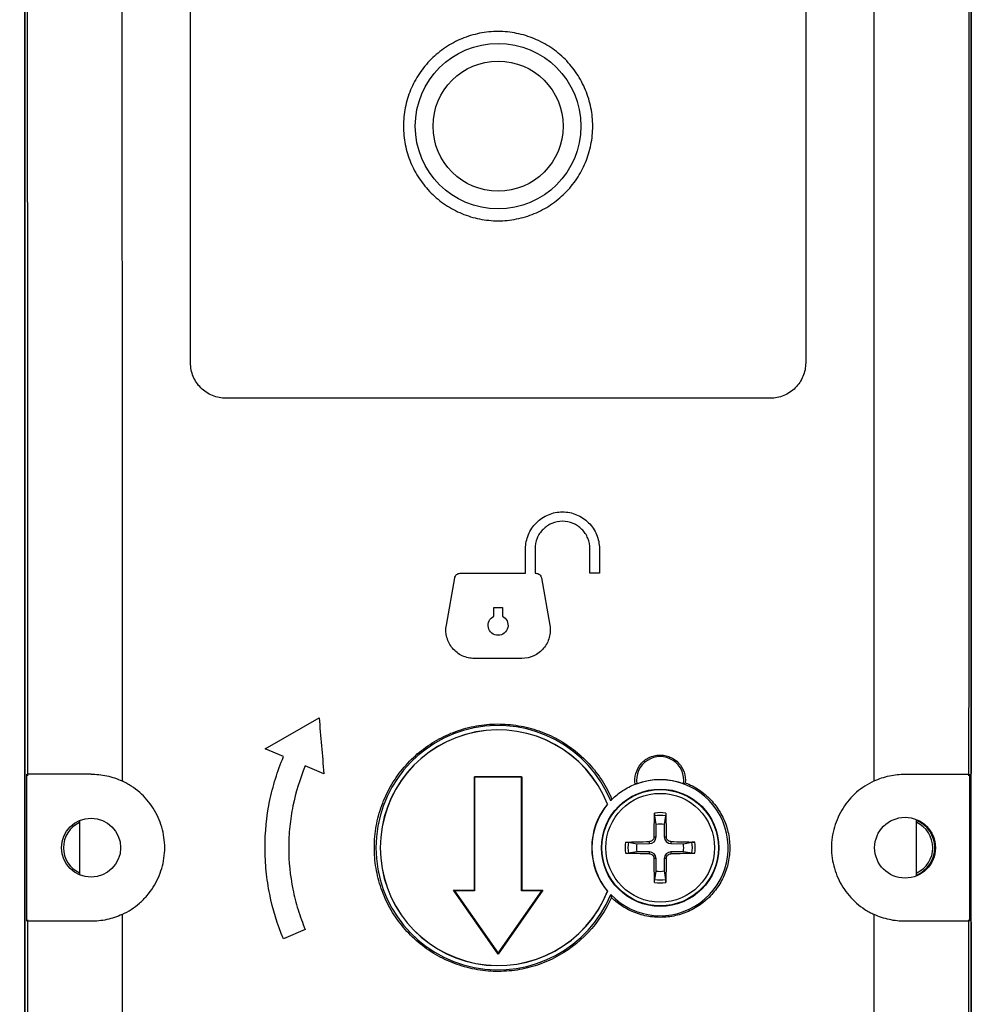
# Model space of a CAD drawing. Header units: millimetres. Extents: x 13 to 546, y 13 to 419.
# Tile 5 of 13: x 195 to 236, y 197 to 239. Entities that reach past the tile are written whole.
import ezdxf

# ---------------------------------------------------------------- set-up
doc = ezdxf.new("R2010")
doc.units = ezdxf.units.MM
doc.header["$LTSCALE"] = 2
doc.layers.add('DIMENSIONS', color=140, linetype='Continuous', lineweight=25)
doc.styles.add('SLDTEXTSTYLE0', font='TXT', dxfattribs={"width": 0.7})
doc.dimstyles.new('SLDDIMSTYLE3', dxfattribs={"dimtxt": 4.316016, "dimasz": 6.604, "dimexe": 0, "dimexo": 0.0625, "dimgap": 1.079004, "dimtad": 0, "dimtih": 1, "dimtoh": 1, "dimrnd": 1e-09, "dimzin": 12, "dimdsep": 46, "dimtxsty": 'SLDTEXTSTYLE0', "dimsah": 1, "dimcen": 0.09, "dimadec": 0, "dimazin": 3, "dimtfac": 1, "dimtofl": 0, "dimtmove": 0, "dimatfit": 3, "dimfxl": 0, "dimfrac": 2, "dimtolj": 1, "dimtzin": 12, "dimarcsym": 0})

# ---------------------------------------------------------------- blocks, each defined once
blk = doc.blocks.new('_D_5')
at = {"layer": 'DIMENSIONS'}
for p, q in [((213.038, 324.38), (150.536, 324.38)), ((156.886, 324.38), (156.886, 228.871)), ((150.473, 221.045), (149.024, 221.045)), ((149.024, 221.045), (149.024, 214.186)), ((163.298, 221.045), (164.748, 221.045)), ((164.748, 221.045), (164.748, 214.186)), ((149.024, 214.186), (150.473, 214.186)), ((164.748, 214.186), (163.298, 214.186)), ((156.886, 126.801), (156.886, 213.22)), ((195.018, 126.801), (150.536, 126.801))]:
    blk.add_line(p, q, dxfattribs=at)
for points in [[(156.886, 324.38), (155.87, 317.776), (157.902, 317.776)], [(156.886, 126.801), (157.902, 133.405), (155.87, 133.405)]]:
    blk.add_solid(points, dxfattribs=at)
at = {"layer": 'DIMENSIONS', "char_height": 4.2333, "attachment_point": 1, "style": 'SLDTEXTSTYLE0'}
for s, insert in [('197.6', (148.678, 227.469)), ('7.78', (150.473, 219.643))]:
    blk.add_mtext(s, dxfattribs=dict(at, insert=insert))

msp = doc.modelspace()

# ---------------------------------------------------------------- linework, layer by layer
for p, q in [((195.578, 135.765), (195.578, 270.837)), ((235.578, 270.837), (235.578, 207.193)), ((195.578, 269.501), (195.578, 137.101)), ((235.578, 137.101), (235.578, 269.501)), ((202.578, 224.548), (202.578, 262.553)), ((228.578, 262.553), (228.578, 224.548)), ((227.078, 223.048), (204.078, 223.048)), ((216.739, 215.651), (216.739, 216.687)), ((217.138, 216.687), (217.138, 215.651)), ((219.461, 215.651), (219.461, 216.687)), ((219.859, 216.687), (219.859, 215.651)), ((213.979, 215.651), (216.739, 215.651)), ((217.138, 215.651), (217.176, 215.651)), ((219.859, 215.651), (219.461, 215.651)), ((213.391, 213.46), (213.743, 215.453)), ((217.413, 215.453), (217.764, 213.46)), ((215.398, 213.834), (215.398, 214.211)), ((215.398, 214.211), (215.758, 214.211)), ((215.758, 214.211), (215.758, 213.834)), ((216.582, 212.051), (214.573, 212.051)), ((205.728, 208.232), (208.013, 209.547)), ((206.511, 207.9), (205.728, 208.232)), ((208.214, 207.177), (207.431, 207.509)), ((195.647, 207.158), (195.647, 207.051)), ((195.647, 207.051), (195.647, 201.051)), ((214.578, 202.251), (214.578, 207.051)), ((214.578, 207.051), (214.585, 207.044)), ((214.578, 207.051), (216.578, 207.051)), ((214.585, 207.044), (214.585, 202.228)), ((216.57, 207.043), (214.585, 207.044)), ((216.57, 207.043), (216.578, 207.051)), ((216.57, 202.227), (216.57, 207.043)), ((216.578, 207.051), (216.578, 202.251)), ((235.508, 207.158), (235.508, 207.051)), ((235.508, 207.051), (235.508, 201.051)), ((221.429, 206.758), (221.439, 206.752)), ((220.347, 206.05), (220.344, 206.031)), ((220.2, 205.898), (220.207, 205.893)), ((197.889, 205.198), (197.889, 202.904)), ((222.258, 205.036), (222.196, 205.393)), ((222.659, 205.393), (222.597, 205.035)), ((233.263, 202.88), (233.263, 205.23)), ((222.255, 204.506), (222.258, 205.036)), ((222.597, 205.035), (222.6, 204.506)), ((222.169, 204.507), (222.255, 204.506)), ((222.6, 204.506), (222.686, 204.507)), ((221.086, 204.283), (221.439, 204.222)), ((221.439, 204.222), (221.973, 204.224)), ((221.973, 204.224), (221.972, 204.31)), ((222.883, 204.31), (222.883, 204.224)), ((222.883, 204.224), (223.408, 204.22)), ((223.408, 204.22), (223.77, 204.283)), ((221.439, 203.881), (221.086, 203.82)), ((221.973, 203.878), (221.439, 203.881)), ((221.972, 203.793), (221.973, 203.878)), ((222.255, 203.596), (222.169, 203.596)), ((222.258, 203.066), (222.255, 203.596)), ((222.6, 203.596), (222.597, 203.068)), ((222.686, 203.596), (222.6, 203.596)), ((223.408, 203.882), (222.883, 203.879)), ((222.883, 203.879), (222.883, 203.793)), ((223.77, 203.82), (223.408, 203.882)), ((222.196, 202.709), (222.258, 203.066)), ((222.597, 203.068), (222.659, 202.709)), ((215.578, 199.551), (213.687, 202.251)), ((213.73, 202.229), (213.687, 202.251)), ((213.687, 202.251), (214.578, 202.251)), ((213.73, 202.229), (215.578, 199.592)), ((214.585, 202.228), (213.73, 202.229)), ((214.585, 202.228), (214.578, 202.251)), ((217.468, 202.251), (215.578, 199.551)), ((215.578, 199.592), (217.422, 202.227)), ((216.57, 202.227), (216.578, 202.251)), ((217.422, 202.227), (216.57, 202.227)), ((216.578, 202.251), (217.468, 202.251)), ((217.422, 202.227), (217.468, 202.251)), ((220.207, 202.209), (220.2, 202.204)), ((195.647, 201.051), (195.647, 200.944)), ((235.508, 201.051), (235.508, 200.944)), ((235.578, 200.909), (235.578, 135.765)), ((207.431, 200.593), (206.511, 200.202)), ((215.578, 199.592), (215.578, 199.551))]:
    msp.add_line(p, q)
for centre, radius in [((215.578, 234.551), 3.5), ((215.578, 234.551), 2.75), ((222.43, 204.051), 2.478), ((222.428, 204.051), 2.46), ((222.428, 204.051), 2.299), ((198.378, 204.051), 1.247), ((232.778, 204.051), 1.285)]:
    msp.add_circle(centre, radius)
for centre, radius, start, end in [((215.577, 204.051), 5.162, 22.5591, 337.4409), ((215.578, 204.051), 4.982, 21.6992, 338.3008), ((215.578, 204.051), 4.978, 21.7821, 338.2179), ((222.428, 206.901), 1, 351.4232, 188.5768), ((222.427, 204.051), 2.874, 223.549, 110.6028), ((222.428, 204.051), 2.876, 69.8918, 110.1082), ((222.428, 204.051), 2.894, 140.3275, 219.6725), ((222.427, 204.051), 2.885, 140.3178, 219.6822), ((222.428, 204.051), 1.483, 80.8701, 99.1299), ((222.428, 204.051), 1.362, 80.2115, 99.7885), ((232.778, 204.051), 1.252, 292.6973, 67.3027), ((198.378, 204.051), 1.172, 114.6274, 245.3726), ((222.423, 204.051), 0.999, 79.9629, 99.5457), ((232.778, 204.051), 1.172, 294.8913, 65.2622), ((221.971, 204.508), 0.284, 270.2819, 359.6741), ((222.885, 204.508), 0.284, 180.3254, 269.6306), ((222.428, 204.051), 1.483, 170.8701, 189.1299), ((222.428, 204.051), 1.362, 170.2115, 189.7885), ((222.423, 204.051), 0.999, 170.1662, 189.8338), ((222.423, 204.051), 0.999, 350.2509, 9.7491), ((222.428, 204.051), 1.362, 350.2115, 9.7885), ((222.428, 204.051), 1.483, 350.8701, 9.1299), ((221.971, 203.594), 0.284, 0.3259, 89.7181), ((222.885, 203.594), 0.284, 90.3694, 179.6746), ((222.428, 204.051), 1.362, 260.2115, 279.7885), ((222.423, 204.051), 0.999, 260.4543, 280.0371), ((222.428, 204.051), 1.483, 260.8701, 279.1299)]:
    msp.add_arc(centre, radius, start, end)
for points, knots in [([(195.646, 269.433), (195.647, 268.445), (195.65, 266.469), (195.653, 263.504), (195.657, 260.539), (195.66, 257.573), (195.663, 254.607), (195.666, 251.64), (195.669, 248.673), (195.672, 245.706), (195.674, 242.738), (195.676, 239.77), (195.678, 236.802), (195.68, 233.833), (195.682, 230.863), (195.684, 227.893), (195.685, 224.923), (195.686, 221.952), (195.687, 218.981), (195.688, 216.01), (195.689, 213.038), (195.689, 210.066), (195.689, 208.084), (195.69, 207.093)], [0, 0, 0, 0, 0.047637, 0.095268, 0.142895, 0.190517, 0.238136, 0.285752, 0.333365, 0.380976, 0.428586, 0.476195, 0.523804, 0.571413, 0.619023, 0.666635, 0.714248, 0.761864, 0.809483, 0.857105, 0.904732, 0.952363, 1, 1, 1, 1]), ([(235.51, 269.433), (235.508, 268.445), (235.506, 266.469), (235.502, 263.504), (235.499, 260.539), (235.495, 257.573), (235.492, 254.607), (235.489, 251.64), (235.486, 248.673), (235.484, 245.706), (235.481, 242.738), (235.479, 239.77), (235.477, 236.802), (235.475, 233.833), (235.473, 230.863), (235.472, 227.893), (235.47, 224.923), (235.469, 221.952), (235.468, 218.981), (235.467, 216.01), (235.467, 213.038), (235.466, 210.066), (235.466, 208.084), (235.466, 207.093)], [0, 0, 0, 0, 0.047637, 0.095268, 0.142895, 0.190517, 0.238136, 0.285752, 0.333365, 0.380976, 0.428586, 0.476195, 0.523804, 0.571413, 0.619023, 0.666635, 0.714248, 0.761864, 0.809483, 0.857105, 0.904732, 0.952363, 1, 1, 1, 1]), ([(199.649, 266.72), (199.65, 265.724), (199.653, 263.732), (199.656, 260.742), (199.66, 257.752), (199.663, 254.762), (199.666, 251.771), (199.669, 248.779), (199.671, 245.787), (199.674, 242.795), (199.676, 239.802), (199.678, 236.809), (199.68, 233.816), (199.682, 230.823), (199.683, 227.829), (199.685, 224.836), (199.686, 221.842), (199.687, 218.848), (199.688, 215.854), (199.688, 212.86), (199.689, 209.866), (199.689, 207.87), (199.689, 206.872)], [0, 0, 0, 0, 0.050021, 0.10004, 0.150056, 0.20007, 0.250083, 0.300092, 0.3501, 0.400106, 0.450109, 0.50011, 0.550109, 0.600106, 0.6501, 0.700092, 0.750083, 0.80007, 0.850056, 0.90004, 0.950021, 1, 1, 1, 1]), ([(231.466, 206.872), (231.466, 207.87), (231.467, 209.866), (231.467, 212.86), (231.468, 215.854), (231.469, 218.848), (231.47, 221.842), (231.471, 224.836), (231.472, 227.829), (231.474, 230.823), (231.475, 233.816), (231.477, 236.809), (231.479, 239.802), (231.482, 242.795), (231.484, 245.787), (231.487, 248.779), (231.49, 251.771), (231.493, 254.762), (231.496, 257.752), (231.499, 260.742), (231.503, 263.732), (231.505, 265.724), (231.506, 266.72)], [0, 0, 0, 0, 0.049979, 0.09996, 0.149944, 0.19993, 0.249917, 0.299908, 0.3499, 0.399894, 0.449891, 0.49989, 0.549891, 0.599894, 0.6499, 0.699908, 0.749917, 0.79993, 0.849944, 0.89996, 0.949979, 1, 1, 1, 1]), ([(215.578, 238.551), (215.842, 238.551), (216.104, 238.525), (216.621, 238.422), (216.872, 238.345), (217.353, 238.145), (217.587, 238.02), (218.023, 237.727), (218.224, 237.562), (218.593, 237.192), (218.762, 236.986), (219.051, 236.551), (219.174, 236.322), (219.375, 235.836), (219.451, 235.583), (219.552, 235.072), (219.578, 234.811), (219.577, 234.284), (219.551, 234.024), (219.449, 233.513), (219.372, 233.259), (219.171, 232.775), (219.048, 232.545), (218.757, 232.11), (218.588, 231.905), (218.219, 231.536), (218.018, 231.371), (217.579, 231.078), (217.347, 230.954), (216.866, 230.755), (216.613, 230.678), (216.097, 230.576), (215.837, 230.551), (215.315, 230.551), (215.05, 230.577), (214.537, 230.68), (214.288, 230.756), (213.803, 230.957), (213.569, 231.082), (213.136, 231.372), (212.934, 231.538), (212.561, 231.911), (212.396, 232.114), (212.106, 232.547), (211.981, 232.781), (211.781, 233.266), (211.705, 233.515), (211.603, 234.028), (211.578, 234.293), (211.578, 234.814), (211.603, 235.074), (211.706, 235.59), (211.783, 235.842), (211.982, 236.323), (212.106, 236.556), (212.399, 236.993), (212.564, 237.194), (212.933, 237.563), (213.139, 237.732), (213.574, 238.023), (213.803, 238.146), (214.288, 238.347), (214.542, 238.424), (215.053, 238.525), (215.313, 238.551), (215.578, 238.551)], [0, 0, 0, 0, 0.03125, 0.03125, 0.0625, 0.0625, 0.09375, 0.09375, 0.125, 0.125, 0.15625, 0.15625, 0.1875, 0.1875, 0.21875, 0.21875, 0.25, 0.25, 0.28125, 0.28125, 0.3125, 0.3125, 0.34375, 0.34375, 0.375, 0.375, 0.40625, 0.40625, 0.4375, 0.4375, 0.46875, 0.46875, 0.5, 0.5, 0.53125, 0.53125, 0.5625, 0.5625, 0.59375, 0.59375, 0.625, 0.625, 0.65625, 0.65625, 0.6875, 0.6875, 0.71875, 0.71875, 0.75, 0.75, 0.78125, 0.78125, 0.8125, 0.8125, 0.84375, 0.84375, 0.875, 0.875, 0.90625, 0.90625, 0.9375, 0.9375, 0.96875, 0.96875, 1, 1, 1, 1]), ([(204.078, 223.048), (203.979, 223.048), (203.881, 223.057), (203.69, 223.095), (203.594, 223.124), (203.413, 223.2), (203.327, 223.246), (203.164, 223.354), (203.086, 223.418), (202.879, 223.625), (202.767, 223.792), (202.617, 224.153), (202.578, 224.35), (202.578, 224.548)], [0, 0, 0, 0, 0.125, 0.125, 0.25, 0.25, 0.375, 0.375, 0.5, 0.5, 0.75, 0.75, 1, 1, 1, 1]), ([(228.578, 224.548), (228.578, 224.449), (228.568, 224.351), (228.53, 224.16), (228.501, 224.065), (228.426, 223.883), (228.38, 223.797), (228.271, 223.634), (228.208, 223.557), (228.001, 223.349), (227.833, 223.237), (227.473, 223.088), (227.276, 223.048), (227.078, 223.048)], [0, 0, 0, 0, 0.125, 0.125, 0.25, 0.25, 0.375, 0.375, 0.5, 0.5, 0.75, 0.75, 1, 1, 1, 1]), ([(216.739, 216.687), (216.739, 216.79), (216.749, 216.891), (216.789, 217.091), (216.819, 217.19), (216.897, 217.379), (216.945, 217.468), (217.058, 217.638), (217.124, 217.718), (217.34, 217.934), (217.514, 218.05), (217.889, 218.206), (218.095, 218.247), (218.4, 218.247), (218.503, 218.237), (218.703, 218.197), (218.8, 218.168), (218.989, 218.09), (219.081, 218.041), (219.25, 217.928), (219.329, 217.863), (219.547, 217.645), (219.662, 217.474), (219.818, 217.096), (219.859, 216.893), (219.859, 216.687)], [0, 0, 0, 0, 0.0625, 0.0625, 0.125, 0.125, 0.1875, 0.1875, 0.25, 0.25, 0.375, 0.375, 0.5, 0.5, 0.5625, 0.5625, 0.625, 0.625, 0.6875, 0.6875, 0.75, 0.75, 0.875, 0.875, 1, 1, 1, 1]), ([(219.461, 216.687), (219.461, 216.84), (219.43, 216.991), (219.314, 217.272), (219.228, 217.401), (219.013, 217.615), (218.884, 217.702), (218.604, 217.818), (218.451, 217.848), (218.148, 217.848), (217.996, 217.818), (217.715, 217.702), (217.587, 217.617), (217.37, 217.4), (217.285, 217.273), (217.168, 216.991), (217.138, 216.84), (217.138, 216.687)], [0, 0, 0, 0, 0.125, 0.125, 0.25, 0.25, 0.375, 0.375, 0.5, 0.5, 0.625, 0.625, 0.75, 0.75, 0.875, 0.875, 1, 1, 1, 1]), ([(213.743, 215.453), (213.752, 215.508), (213.782, 215.559), (213.868, 215.631), (213.923, 215.651), (213.979, 215.651)], [0, 0, 0, 0, 0.5, 0.5, 1, 1, 1, 1]), ([(217.176, 215.651), (217.233, 215.651), (217.288, 215.631), (217.374, 215.559), (217.403, 215.508), (217.413, 215.453)], [0, 0, 0, 0, 0.5, 0.5, 1, 1, 1, 1]), ([(215.758, 213.834), (215.844, 213.793), (215.914, 213.724), (215.999, 213.552), (216.01, 213.454), (215.968, 213.267), (215.916, 213.183), (215.766, 213.063), (215.673, 213.031), (215.482, 213.031), (215.389, 213.063), (215.239, 213.183), (215.187, 213.267), (215.145, 213.454), (215.157, 213.552), (215.241, 213.724), (215.311, 213.793), (215.398, 213.834)], [0, 0, 0, 0, 0.125, 0.125, 0.25, 0.25, 0.375, 0.375, 0.5, 0.5, 0.625, 0.625, 0.75, 0.75, 0.875, 0.875, 1, 1, 1, 1]), ([(214.573, 212.051), (214.485, 212.051), (214.398, 212.061), (214.229, 212.098), (214.145, 212.127), (213.908, 212.237), (213.766, 212.346), (213.598, 212.546), (213.549, 212.62), (213.468, 212.774), (213.437, 212.855), (213.369, 213.109), (213.361, 213.286), (213.391, 213.46)], [0, 0, 0, 0, 0.125, 0.125, 0.25, 0.25, 0.5, 0.5, 0.625, 0.625, 0.75, 0.75, 1, 1, 1, 1]), ([(217.764, 213.46), (217.779, 213.373), (217.785, 213.286), (217.777, 213.112), (217.764, 213.024), (217.696, 212.772), (217.614, 212.613), (217.446, 212.414), (217.382, 212.352), (217.244, 212.246), (217.17, 212.201), (216.932, 212.09), (216.758, 212.051), (216.582, 212.051)], [0, 0, 0, 0, 0.125, 0.125, 0.25, 0.25, 0.5, 0.5, 0.625, 0.625, 0.75, 0.75, 1, 1, 1, 1]), ([(220.367, 201.95), (220.125, 201.399), (219.798, 200.904), (218.974, 200.029), (218.498, 199.671), (217.697, 199.26), (217.421, 199.148), (216.855, 198.971), (216.564, 198.906), (215.969, 198.827), (215.672, 198.814), (215.079, 198.837), (214.782, 198.873), (214.196, 198.998), (213.911, 199.085), (213.361, 199.305), (213.093, 199.44), (212.582, 199.754), (212.344, 199.93), (211.899, 200.322), (211.691, 200.539), (211.315, 201.006), (211.15, 201.252), (210.862, 201.771), (210.738, 202.045), (210.541, 202.61), (210.468, 202.898), (210.37, 203.483), (210.346, 203.783), (210.35, 204.381), (210.377, 204.677), (210.481, 205.261), (210.559, 205.552), (210.762, 206.114), (210.887, 206.383), (211.181, 206.899), (211.352, 207.147), (211.732, 207.608), (211.94, 207.82), (212.389, 208.207), (212.634, 208.384), (213.146, 208.691), (213.413, 208.821), (213.967, 209.035), (214.256, 209.12), (214.842, 209.237), (215.136, 209.271), (215.73, 209.287), (216.032, 209.27), (216.622, 209.184), (216.911, 209.117), (217.476, 208.933), (217.754, 208.816), (218.282, 208.537), (218.531, 208.377), (219.002, 208.015), (219.225, 207.811), (219.629, 207.372), (219.81, 207.137), (220.133, 206.638), (220.274, 206.372), (220.392, 206.095)], [0, 0, 0, 0, 0.0625, 0.0625, 0.125, 0.125, 0.15625, 0.15625, 0.1875, 0.1875, 0.21875, 0.21875, 0.25, 0.25, 0.28125, 0.28125, 0.3125, 0.3125, 0.34375, 0.34375, 0.375, 0.375, 0.40625, 0.40625, 0.4375, 0.4375, 0.46875, 0.46875, 0.5, 0.5, 0.53125, 0.53125, 0.5625, 0.5625, 0.59375, 0.59375, 0.625, 0.625, 0.65625, 0.65625, 0.6875, 0.6875, 0.71875, 0.71875, 0.75, 0.75, 0.78125, 0.78125, 0.8125, 0.8125, 0.84375, 0.84375, 0.875, 0.875, 0.90625, 0.90625, 0.9375, 0.9375, 0.96875, 0.96875, 1, 1, 1, 1]), ([(206.511, 200.202), (206.251, 200.814), (206.057, 201.441), (205.861, 202.405), (205.811, 202.729), (205.745, 203.387), (205.728, 203.72), (205.728, 204.708), (205.793, 205.359), (205.989, 206.327), (206.071, 206.649), (206.267, 207.283), (206.381, 207.594), (206.511, 207.9)], [0, 0, 0, 0, 0.25, 0.25, 0.375, 0.375, 0.5, 0.5, 0.75, 0.75, 0.875, 0.875, 1, 1, 1, 1]), ([(221.373, 206.737), (221.35, 206.887), (221.359, 207.04), (221.439, 207.331), (221.511, 207.468), (221.704, 207.699), (221.825, 207.795), (222.097, 207.927), (222.246, 207.963), (222.474, 207.97), (222.549, 207.964), (222.697, 207.936), (222.771, 207.914), (222.979, 207.827), (223.106, 207.738), (223.311, 207.518), (223.39, 207.386), (223.487, 207.099), (223.505, 206.948), (223.49, 206.796)], [0, 0, 0, 0, 0.125, 0.125, 0.25, 0.25, 0.375, 0.375, 0.5, 0.5, 0.5625, 0.5625, 0.625, 0.625, 0.75, 0.75, 0.875, 0.875, 1, 1, 1, 1]), ([(207.431, 207.509), (207.198, 206.96), (207.024, 206.396), (206.847, 205.531), (206.803, 205.239), (206.743, 204.648), (206.728, 204.349), (206.728, 203.461), (206.786, 202.876), (206.962, 202.006), (207.036, 201.717), (207.212, 201.148), (207.315, 200.868), (207.431, 200.593)], [0, 0, 0, 0, 0.25, 0.25, 0.375, 0.375, 0.5, 0.5, 0.75, 0.75, 0.875, 0.875, 1, 1, 1, 1]), ([(198.377, 207.158), (197.991, 207.158), (197.633, 207.158), (197.142, 207.158), (196.988, 207.158), (196.705, 207.158), (196.576, 207.158), (196.339, 207.158), (196.231, 207.158), (196.046, 207.158), (195.967, 207.158), (195.837, 207.158), (195.785, 207.158), (195.713, 207.158), (195.693, 207.158), (195.69, 207.158)], [0, 0, 0, 0, 0.25, 0.25, 0.375, 0.375, 0.5, 0.5, 0.625, 0.625, 0.75, 0.75, 0.875, 0.875, 1, 1, 1, 1]), ([(198.377, 207.158), (198.486, 207.157), (198.596, 207.154), (198.819, 207.131), (198.93, 207.113), (199.153, 207.065), (199.262, 207.035), (199.478, 206.963), (199.584, 206.919), (199.689, 206.872)], [0, 0, 0, 0, 0.25, 0.25, 0.5, 0.5, 0.75, 0.75, 1, 1, 1, 1]), ([(199.689, 201.23), (199.821, 201.296), (199.953, 201.364), (200.198, 201.524), (200.314, 201.613), (200.536, 201.806), (200.641, 201.912), (200.833, 202.136), (200.92, 202.254), (201.156, 202.624), (201.281, 202.897), (201.404, 203.319), (201.435, 203.462), (201.478, 203.754), (201.488, 203.903), (201.489, 204.344), (201.446, 204.637), (201.281, 205.205), (201.16, 205.471), (200.842, 205.971), (200.651, 206.195), (200.319, 206.486), (200.2, 206.576), (200.015, 206.697), (199.952, 206.736), (199.822, 206.807), (199.756, 206.839), (199.689, 206.872)], [0, 0, 0, 0, 0.0625, 0.0625, 0.125, 0.125, 0.1875, 0.1875, 0.25, 0.25, 0.375, 0.375, 0.4375, 0.4375, 0.5, 0.5, 0.625, 0.625, 0.75, 0.75, 0.875, 0.875, 0.9375, 0.9375, 0.96875, 0.96875, 1, 1, 1, 1]), ([(231.466, 206.872), (231.334, 206.806), (231.203, 206.738), (230.958, 206.578), (230.841, 206.489), (230.619, 206.296), (230.514, 206.19), (230.323, 205.966), (230.236, 205.849), (229.999, 205.479), (229.874, 205.205), (229.751, 204.783), (229.72, 204.64), (229.678, 204.348), (229.667, 204.199), (229.667, 203.758), (229.709, 203.465), (229.874, 202.898), (229.995, 202.631), (230.313, 202.132), (230.505, 201.907), (230.836, 201.616), (230.955, 201.526), (231.141, 201.405), (231.204, 201.367), (231.333, 201.295), (231.4, 201.263), (231.466, 201.23)], [0, 0, 0, 0, 0.0625, 0.0625, 0.125, 0.125, 0.1875, 0.1875, 0.25, 0.25, 0.375, 0.375, 0.4375, 0.4375, 0.5, 0.5, 0.625, 0.625, 0.75, 0.75, 0.875, 0.875, 0.9375, 0.9375, 0.96875, 0.96875, 1, 1, 1, 1]), ([(231.466, 206.872), (231.572, 206.919), (231.678, 206.963), (231.896, 207.036), (232.006, 207.066), (232.228, 207.114), (232.339, 207.131), (232.559, 207.153), (232.669, 207.157), (232.778, 207.158)], [0, 0, 0, 0, 0.25, 0.25, 0.5, 0.5, 0.75, 0.75, 1, 1, 1, 1]), ([(232.778, 207.158), (233.165, 207.158), (233.522, 207.158), (234.014, 207.158), (234.167, 207.158), (234.45, 207.158), (234.58, 207.158), (234.817, 207.158), (234.924, 207.158), (235.109, 207.158), (235.188, 207.158), (235.319, 207.158), (235.371, 207.158), (235.442, 207.158), (235.462, 207.158), (235.466, 207.158)], [0, 0, 0, 0, 0.25, 0.25, 0.375, 0.375, 0.5, 0.5, 0.625, 0.625, 0.75, 0.75, 0.875, 0.875, 1, 1, 1, 1]), ([(223.49, 206.796), (223.694, 206.717), (223.887, 206.617), (224.247, 206.375), (224.416, 206.232), (224.714, 205.917), (224.845, 205.745), (225.069, 205.368), (225.159, 205.169), (225.293, 204.757), (225.338, 204.541), (225.378, 204.108), (225.375, 203.892), (225.319, 203.458), (225.267, 203.246), (225.118, 202.839), (225.02, 202.64), (224.785, 202.275), (224.648, 202.107), (224.337, 201.8), (224.165, 201.665), (223.797, 201.437), (223.597, 201.341), (223.186, 201.199), (222.975, 201.151), (222.541, 201.102), (222.322, 201.102), (221.891, 201.149), (221.676, 201.197), (221.264, 201.339), (221.069, 201.431), (220.698, 201.66), (220.524, 201.796), (220.367, 201.95)], [0, 0, 0, 0, 0.0625, 0.0625, 0.125, 0.125, 0.1875, 0.1875, 0.25, 0.25, 0.3125, 0.3125, 0.375, 0.375, 0.4375, 0.4375, 0.5, 0.5, 0.5625, 0.5625, 0.625, 0.625, 0.6875, 0.6875, 0.75, 0.75, 0.8125, 0.8125, 0.875, 0.875, 0.9375, 0.9375, 1, 1, 1, 1]), ([(220.392, 206.095), (220.532, 206.235), (220.685, 206.358), (221.012, 206.573), (221.189, 206.664), (221.373, 206.737)], [0, 0, 0, 0, 0.5, 0.5, 1, 1, 1, 1]), ([(221.429, 206.758), (221.418, 206.754), (221.407, 206.75), (221.396, 206.745), (221.388, 206.742), (221.381, 206.739), (221.373, 206.737)], [0, 0, 0, 0, 0.00198285, 0.00198285, 0.00198285, 0.003342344, 0.003342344, 0.003342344, 0.003342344]), ([(223.416, 206.752), (223.429, 206.76), (223.442, 206.767), (223.454, 206.775), (223.466, 206.782), (223.478, 206.789), (223.49, 206.796)], [0, 0, 0, 0, 0.001965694, 0.001965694, 0.001965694, 0.003842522, 0.003842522, 0.003842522, 0.003842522]), ([(222.192, 205.516), (222.192, 205.505), (222.192, 205.493), (222.192, 205.481), (222.192, 205.469), (222.192, 205.457), (222.192, 205.447), (222.192, 205.436), (222.193, 205.426), (222.194, 205.417), (222.194, 205.408), (222.195, 205.401), (222.196, 205.396), (222.196, 205.395), (222.196, 205.394), (222.196, 205.393)], [0, 0, 0, 0, 0.0000351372, 0.0000351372, 0.0000351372, 0.0000702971, 0.0000702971, 0.0000702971, 0.0001051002, 0.0001051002, 0.0001051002, 0.0001392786, 0.0001392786, 0.0001392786, 0.0001442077, 0.0001442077, 0.0001442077, 0.0001442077]), ([(222.663, 205.516), (222.663, 205.505), (222.664, 205.493), (222.664, 205.481), (222.664, 205.469), (222.664, 205.457), (222.663, 205.447), (222.663, 205.436), (222.662, 205.426), (222.662, 205.417), (222.661, 205.408), (222.66, 205.401), (222.66, 205.396), (222.659, 205.395), (222.659, 205.394), (222.659, 205.393)], [0, 0, 0, 0, 0.0000351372, 0.0000351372, 0.0000351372, 0.0000702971, 0.0000702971, 0.0000702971, 0.0001051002, 0.0001051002, 0.0001051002, 0.0001392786, 0.0001392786, 0.0001392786, 0.0001442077, 0.0001442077, 0.0001442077, 0.0001442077]), ([(222.169, 204.507), (222.169, 204.455), (222.147, 204.404), (222.074, 204.332), (222.024, 204.31), (221.972, 204.31)], [0, 0, 0, 0, 0.5, 0.5, 1, 1, 1, 1]), ([(222.883, 204.31), (222.832, 204.31), (222.781, 204.332), (222.708, 204.404), (222.687, 204.455), (222.686, 204.507)], [0, 0, 0, 0, 0.5, 0.5, 1, 1, 1, 1]), ([(220.963, 204.287), (220.974, 204.287), (220.986, 204.287), (220.998, 204.287), (221.01, 204.287), (221.021, 204.287), (221.032, 204.287), (221.043, 204.286), (221.053, 204.286), (221.062, 204.285), (221.07, 204.285), (221.078, 204.284), (221.083, 204.283), (221.084, 204.283), (221.085, 204.283), (221.086, 204.283)], [0, 0, 0, 0, 0.0000351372, 0.0000351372, 0.0000351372, 0.0000702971, 0.0000702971, 0.0000702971, 0.0001051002, 0.0001051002, 0.0001051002, 0.0001392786, 0.0001392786, 0.0001392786, 0.0001442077, 0.0001442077, 0.0001442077, 0.0001442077]), ([(223.892, 204.287), (223.881, 204.287), (223.869, 204.287), (223.857, 204.287), (223.846, 204.287), (223.834, 204.287), (223.823, 204.287), (223.812, 204.286), (223.802, 204.286), (223.793, 204.285), (223.785, 204.285), (223.778, 204.284), (223.772, 204.283), (223.771, 204.283), (223.77, 204.283), (223.77, 204.283)], [0, 0, 0, 0, 0.0000351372, 0.0000351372, 0.0000351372, 0.0000702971, 0.0000702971, 0.0000702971, 0.0001051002, 0.0001051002, 0.0001051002, 0.0001392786, 0.0001392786, 0.0001392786, 0.0001442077, 0.0001442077, 0.0001442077, 0.0001442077]), ([(220.963, 203.816), (220.974, 203.815), (220.986, 203.815), (220.998, 203.815), (221.01, 203.815), (221.021, 203.815), (221.032, 203.816), (221.043, 203.816), (221.053, 203.816), (221.062, 203.817), (221.07, 203.818), (221.078, 203.818), (221.083, 203.819), (221.084, 203.819), (221.085, 203.819), (221.086, 203.82)], [0, 0, 0, 0, 0.0000351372, 0.0000351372, 0.0000351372, 0.0000702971, 0.0000702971, 0.0000702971, 0.0001051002, 0.0001051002, 0.0001051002, 0.0001392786, 0.0001392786, 0.0001392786, 0.0001442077, 0.0001442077, 0.0001442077, 0.0001442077]), ([(221.972, 203.793), (222.024, 203.792), (222.074, 203.771), (222.147, 203.698), (222.169, 203.647), (222.169, 203.596)], [0, 0, 0, 0, 0.5, 0.5, 1, 1, 1, 1]), ([(222.686, 203.596), (222.687, 203.647), (222.708, 203.698), (222.781, 203.77), (222.832, 203.792), (222.883, 203.793)], [0, 0, 0, 0, 0.5, 0.5, 1, 1, 1, 1]), ([(223.77, 203.82), (223.775, 203.819), (223.781, 203.818), (223.789, 203.817), (223.797, 203.817), (223.807, 203.816), (223.817, 203.816), (223.827, 203.815), (223.839, 203.815), (223.85, 203.815), (223.861, 203.815), (223.873, 203.815), (223.884, 203.816), (223.887, 203.816), (223.89, 203.816), (223.892, 203.816)], [0, 0, 0, 0, 0.0000337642, 0.0000337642, 0.0000337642, 0.0000675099, 0.0000675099, 0.0000675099, 0.0001015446, 0.0001015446, 0.0001015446, 0.0001361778, 0.0001361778, 0.0001361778, 0.0001441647, 0.0001441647, 0.0001441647, 0.0001441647]), ([(222.192, 202.587), (222.192, 202.598), (222.192, 202.61), (222.192, 202.621), (222.192, 202.633), (222.192, 202.645), (222.192, 202.656), (222.192, 202.666), (222.193, 202.677), (222.194, 202.685), (222.194, 202.694), (222.195, 202.701), (222.196, 202.707), (222.196, 202.708), (222.196, 202.708), (222.196, 202.709)], [0, 0, 0, 0, 0.0000351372, 0.0000351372, 0.0000351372, 0.0000702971, 0.0000702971, 0.0000702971, 0.0001051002, 0.0001051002, 0.0001051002, 0.0001392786, 0.0001392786, 0.0001392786, 0.0001442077, 0.0001442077, 0.0001442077, 0.0001442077]), ([(222.663, 202.587), (222.663, 202.598), (222.664, 202.61), (222.664, 202.621), (222.664, 202.633), (222.664, 202.645), (222.663, 202.656), (222.663, 202.666), (222.662, 202.677), (222.662, 202.685), (222.661, 202.694), (222.66, 202.701), (222.66, 202.707), (222.659, 202.708), (222.659, 202.708), (222.659, 202.709)], [0, 0, 0, 0, 0.0000351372, 0.0000351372, 0.0000351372, 0.0000702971, 0.0000702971, 0.0000702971, 0.0001051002, 0.0001051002, 0.0001051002, 0.0001392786, 0.0001392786, 0.0001392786, 0.0001442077, 0.0001442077, 0.0001442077, 0.0001442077]), ([(220.344, 202.071), (220.348, 202.051), (220.355, 202.01), (220.363, 201.97), (220.367, 201.95)], [0, 0, 0, 0, 0.493411, 1, 1, 1, 1]), ([(199.689, 201.23), (199.584, 201.183), (199.478, 201.139), (199.26, 201.066), (199.15, 201.036), (198.927, 200.988), (198.816, 200.971), (198.596, 200.949), (198.486, 200.945), (198.378, 200.944)], [0, 0, 0, 0, 0.25, 0.25, 0.5, 0.5, 0.75, 0.75, 1, 1, 1, 1]), ([(199.689, 201.23), (199.689, 200.207), (199.689, 198.161), (199.688, 195.092), (199.688, 192.023), (199.687, 188.954), (199.686, 185.885), (199.685, 182.816), (199.684, 179.748), (199.682, 176.679), (199.68, 173.611), (199.678, 170.542), (199.676, 167.475), (199.674, 164.407), (199.672, 161.34), (199.669, 158.273), (199.666, 155.206), (199.663, 152.14), (199.66, 149.075), (199.656, 146.01), (199.653, 142.945), (199.65, 140.903), (199.649, 139.882)], [0, 0, 0, 0, 0.049979, 0.09996, 0.149944, 0.199929, 0.249917, 0.299907, 0.3499, 0.399894, 0.449891, 0.49989, 0.549891, 0.599894, 0.6499, 0.699907, 0.749917, 0.799929, 0.849944, 0.89996, 0.949979, 1, 1, 1, 1]), ([(231.506, 139.882), (231.505, 140.903), (231.503, 142.945), (231.499, 146.01), (231.496, 149.075), (231.492, 152.14), (231.489, 155.206), (231.486, 158.273), (231.484, 161.34), (231.481, 164.407), (231.479, 167.475), (231.477, 170.542), (231.475, 173.611), (231.473, 176.679), (231.472, 179.748), (231.47, 182.816), (231.469, 185.885), (231.468, 188.954), (231.467, 192.023), (231.467, 195.092), (231.466, 198.161), (231.466, 200.207), (231.466, 201.23)], [0, 0, 0, 0, 0.050021, 0.1000397, 0.1500562, 0.2000706, 0.2500827, 0.3000926, 0.3501003, 0.4001058, 0.4501092, 0.5001103, 0.5501091, 0.6001058, 0.6501003, 0.7000926, 0.7500827, 0.8000705, 0.8500562, 0.9000397, 0.9500209, 1, 1, 1, 1]), ([(232.778, 200.944), (232.669, 200.945), (232.559, 200.949), (232.336, 200.971), (232.225, 200.989), (232.003, 201.037), (231.893, 201.067), (231.677, 201.139), (231.571, 201.183), (231.466, 201.23)], [0, 0, 0, 0, 0.25, 0.25, 0.5, 0.5, 0.75, 0.75, 1, 1, 1, 1]), ([(195.69, 201.009), (195.69, 199.994), (195.689, 197.965), (195.689, 194.921), (195.688, 191.878), (195.688, 188.835), (195.687, 185.792), (195.685, 182.75), (195.684, 179.708), (195.683, 176.667), (195.681, 173.626), (195.679, 170.586), (195.677, 167.546), (195.675, 164.506), (195.672, 161.467), (195.669, 158.428), (195.667, 155.39), (195.664, 152.352), (195.66, 149.315), (195.657, 146.277), (195.653, 143.241), (195.65, 140.205), (195.647, 138.181), (195.646, 137.169)], [0, 0, 0, 0, 0.047638, 0.09527, 0.142897, 0.190519, 0.238138, 0.285754, 0.333367, 0.380978, 0.428588, 0.476196, 0.523804, 0.571413, 0.619023, 0.666634, 0.714246, 0.761862, 0.809481, 0.857104, 0.904731, 0.952362, 1, 1, 1, 1]), ([(198.378, 200.944), (197.991, 200.944), (197.633, 200.944), (197.142, 200.944), (196.988, 200.944), (196.706, 200.944), (196.576, 200.944), (196.339, 200.944), (196.232, 200.944), (196.046, 200.944), (195.967, 200.944), (195.837, 200.944), (195.785, 200.944), (195.713, 200.944), (195.693, 200.944), (195.69, 200.944)], [0, 0, 0, 0, 0.25, 0.25, 0.375, 0.375, 0.5, 0.5, 0.625, 0.625, 0.75, 0.75, 0.875, 0.875, 1, 1, 1, 1]), ([(235.466, 200.944), (235.459, 200.944), (235.386, 200.944), (235.19, 200.944), (235.11, 200.944), (234.925, 200.944), (234.82, 200.944), (234.584, 200.944), (234.451, 200.944), (234.169, 200.944), (234.017, 200.944), (233.693, 200.944), (233.52, 200.944), (233.158, 200.944), (232.971, 200.944), (232.778, 200.944)], [0, 0, 0, 0, 0.25, 0.25, 0.375, 0.375, 0.5, 0.5, 0.625, 0.625, 0.75, 0.75, 0.875, 0.875, 1, 1, 1, 1]), ([(235.466, 201.009), (235.466, 199.994), (235.466, 197.965), (235.466, 194.921), (235.467, 191.878), (235.468, 188.835), (235.469, 185.792), (235.47, 182.75), (235.471, 179.708), (235.473, 176.667), (235.474, 173.626), (235.476, 170.586), (235.478, 167.546), (235.481, 164.506), (235.483, 161.467), (235.486, 158.428), (235.489, 155.39), (235.492, 152.352), (235.495, 149.315), (235.498, 146.277), (235.502, 143.241), (235.506, 140.205), (235.508, 138.181), (235.51, 137.169)], [0, 0, 0, 0, 0.047638, 0.09527, 0.142897, 0.190519, 0.238138, 0.285754, 0.333367, 0.380978, 0.428588, 0.476196, 0.523804, 0.571413, 0.619023, 0.666634, 0.714246, 0.761862, 0.809481, 0.857104, 0.904731, 0.952362, 1, 1, 1, 1])]:
    msp.add_open_spline(points, degree=3, knots=knots)
for points in [[(208.013, 209.547), (208.08, 208.757), (208.147, 207.967), (208.214, 207.177)], [(220.392, 206.095), (220.377, 206.08), (220.362, 206.065), (220.347, 206.05)], [(222.169, 204.507), (222.174, 204.85), (222.182, 205.186), (222.192, 205.516)], [(222.663, 205.516), (222.674, 205.186), (222.681, 204.85), (222.686, 204.507)], [(220.963, 204.287), (221.293, 204.297), (221.629, 204.305), (221.972, 204.31)], [(222.883, 204.31), (223.226, 204.305), (223.563, 204.297), (223.892, 204.287)], [(221.972, 203.793), (221.629, 203.797), (221.293, 203.805), (220.963, 203.816)], [(222.192, 202.587), (222.182, 202.916), (222.174, 203.252), (222.169, 203.596)], [(222.686, 203.596), (222.681, 203.252), (222.674, 202.916), (222.663, 202.587)], [(223.892, 203.816), (223.563, 203.805), (223.226, 203.797), (222.883, 203.793)]]:
    msp.add_open_spline(points, degree=3)

# ---------------------------------------------------------------- dimensions: what is measured, and where the dimension line sits
at = {"layer": 'DIMENSIONS'}
dim = msp.add_linear_dim(base=(156.886, 324.38), p1=(197.558, 126.801), p2=(215.578, 324.38), angle=90, dimstyle='SLDDIMSTYLE3', dxfattribs=at)
dim.commit()
dim.dimension.update_dxf_attribs({"geometry": '_D_5', "text_midpoint": (156.886, 221.045), "dimtype": 160})

doc.saveas('drawing.dxf')
